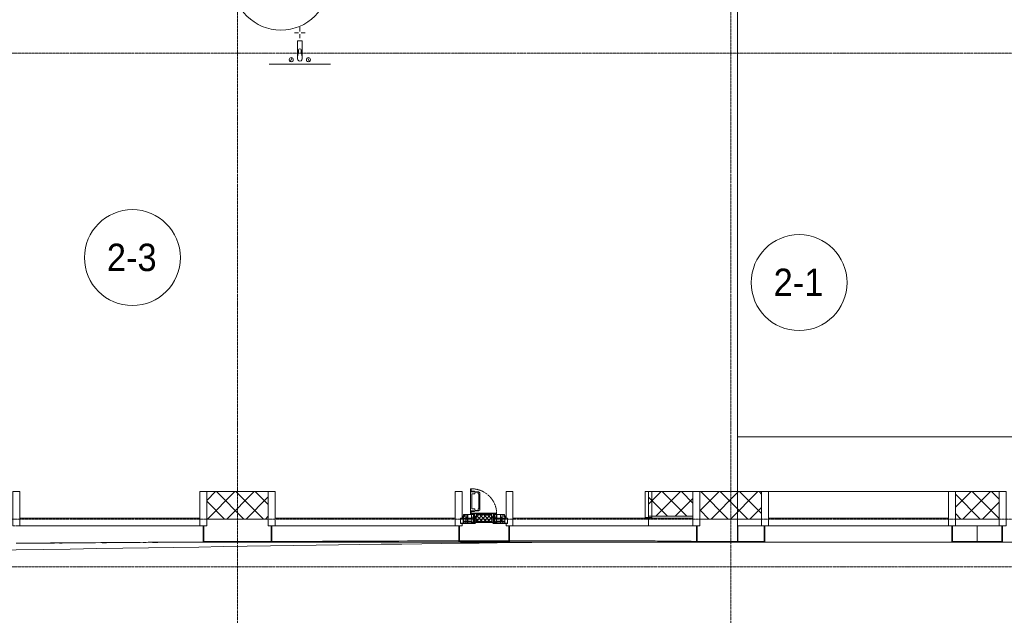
# Model space of a CAD drawing. Header units: millimetres. Extents: x 5617 to 112069, y 7718 to 237687.
# Tile 45 of 62: x 67156 to 74344, y 59197 to 63545. Entities that reach past the tile are written whole.
import ezdxf

# ---------------------------------------------------------------- set-up
doc = ezdxf.new("R2010")
doc.units = ezdxf.units.MM
for name, pattern in [('-D1-02х01', [3, 2, -1]), ('ADSK_Линия сетки', [25, 20, -2.5, 0, -2.5]), ('Линия сетки', [25, 20, -2.5, 0, -2.5])]:
    doc.linetypes.add(name, pattern=pattern)
for name, color, linetype, lineweight in [('Импосты витража', 7, 'Continuous', 18), ('Колонны', 7, 'Continuous', 18), ('Марки помещений', 7, 'Continuous', 20), ('Окна', 7, 'Continuous', 18), ('Оси', 7, 'Continuous', 9), ('Панели витража', 7, 'Continuous', 18), ('Перекрытия', 7, 'Continuous', 18), ('Сантехнические приборы', 7, 'Continuous', 18), ('Стены разрез', 7, 'Continuous', 40), ('Стены штриховка', 7, 'Continuous', 40), ('Форма', 7, 'Continuous', 18), ('Формообразующий элемент-перекрытие', 7, 'Continuous', 18), ('Элементы узлов', 7, 'Continuous', 18)]:
    doc.layers.add(name, color=color, linetype=linetype, lineweight=lineweight)
doc.styles.add('Arial_3', font='arial.ttf', dxfattribs={"width": 0.9, "height": 200})
pattern_1 = [(45, (0, 0), (-70.71068, 70.71068), []), (135, (0, 0), (-70.71068, -70.71068), [])]

# ---------------------------------------------------------------- blocks, each defined once
blk = doc.blocks.new('MR_Тумба-Умывальник с зеркалом - Тумба-умывальник_450-2498924-МКСС_K1_L26_85_950_1')
at = {"layer": 'Сантехнические приборы', "color": 253, "true_color": 0xaaaaaa}
for p, q in [((-225, -20), (225, -20)), ((-69.7, -39.8), (-55.6, -66.3)), ((-17, -60), (-17, -73.1)), ((17, -73.1), (17, -60)), ((69.7, -39.8), (55.6, -66.3)), ((-17, -73.1), (-17, -187.9)), ((17, -187.9), (17, -73.1)), ((-14, -190.9), (14, -190.9)), ((0, -210), (0, -240)), ((-10, -250), (-40, -250)), ((0, -290), (0, -260)), ((40, -250), (10, -250))]:
    blk.add_line(p, q, dxfattribs=at)
for centre, radius, start, end in [((-62.7, -53.1), 15, 360, 180), ((-62.7, -53.1), 15, 180, 360), ((0, -60), 17, 360, 180), ((62.7, -53.1), 15, 360, 180), ((62.7, -53.1), 15, 180, 360), ((-217.6, -129.9), 208.5, 1.5946, 15.81769), ((0, -124.1), 9.19, 180, 360), ((217.6, -129.9), 208.5, 164.18231, 178.4054), ((-14, -187.9), 3, 180, 270), ((14, -187.9), 3, 270, 0)]:
    blk.add_arc(centre, radius, start, end, dxfattribs=at)
blk = doc.blocks.new('135_SLK_K1_AR_rvt-1-МКСС_K1_L26_85_950_1')
at = {"layer": 'Перекрытия', "color": 253, "true_color": 0xaaaaaa}
blk.add_line((57600, 60500), (60750, 60500), dxfattribs=at)
at = {"layer": 'Сантехнические приборы', "color": 253, "lineweight": 18, "true_color": 0xaaaaaa, "rotation": 180}
blk.add_blockref('MR_Тумба-Умывальник с зеркалом - Тумба-умывальник_450-2498924-МКСС_K1_L26_85_950_1', (54405, 63200), dxfattribs=at)
blk = doc.blocks.new('System Panel - A_PAN_Glass-7518864-МКСС_K1_L26_85_950_1')
at = {"layer": 'Панели витража', "color": 253, "lineweight": 5, "true_color": 0xaaaaaa}
for p, q in [((657.5, 55), (-657.5, 55)), ((-657.5, 55), (-657.5, 0)), ((-657.5, 0), (657.5, 0)), ((657.5, 0), (657.5, 55))]:
    blk.add_line(p, q, dxfattribs=at)
blk = doc.blocks.new('Rectangular Mullion - R_StandardFrame_50Wx250H-7098077-МКСС_K1_L26_85_950_1')
at = {"layer": 'Импосты витража', "color": 253, "lineweight": 5, "true_color": 0xaaaaaa}
blk.add_line((59140, 60100), (57825, 60100), dxfattribs=at)
blk = doc.blocks.new('Rectangular Mullion - R_StandardFrame_50Wx250H-6824534-МКСС_K1_L26_85_950_1')
at = {"layer": 'Импосты витража', "color": 253, "lineweight": 5, "true_color": 0xaaaaaa}
blk.add_line((57600.002103, 59850), (57775, 59850), dxfattribs=at)
blk = doc.blocks.new('Rectangular Mullion - R_StandardFrame_50Wx250H-7457605-МКСС_K1_L26_85_950_1')
at = {"layer": 'Импосты витража', "color": 253, "lineweight": 5, "true_color": 0xaaaaaa}
for p, q in [((0, 250), (-50, 250)), ((-50, 250), (-50, 0)), ((0, 0), (0, 250)), ((-50, 0), (-30, 0)), ((-25, 0), (0, 0))]:
    blk.add_line(p, q, dxfattribs=at)
blk = doc.blocks.new('System Panel - A_PAN_Glass-7457606-МКСС_K1_L26_85_950_1')
at = {"layer": 'Панели витража', "color": 253, "lineweight": 5, "true_color": 0xaaaaaa}
for p, q in [((495, 0), (-495, 0)), ((-495, 0), (-495, -55)), ((495, -55), (495, 0)), ((-495, -55), (495, -55))]:
    blk.add_line(p, q, dxfattribs=at)
blk = doc.blocks.new('Rectangular Mullion - R_InvisibleFrame_50Wx250H-7449964-МКСС_K1_L26_85_950_1')
at = {"layer": 'Импосты витража', "color": 253, "lineweight": 5, "true_color": 0xaaaaaa}
for p, q in [((-25, 60), (-25, 250)), ((-25, 250), (25, 250)), ((25, 250), (25, 60)), ((25, 60), (-25, 60))]:
    blk.add_line(p, q, dxfattribs=at)
blk = doc.blocks.new('Rectangular Mullion - R_StandardFrame_50Wx250H-V46-МКСС_K1_L26_85_950_1')
at = {"layer": 'Импосты витража', "color": 253, "lineweight": 5, "true_color": 0xaaaaaa}
for p, q in [((-25, 0), (-25, 250)), ((-25, 250), (25, 250)), ((25, 250), (25, 0)), ((0, 0), (-25, 0)), ((25, 0), (5, 0))]:
    blk.add_line(p, q, dxfattribs=at)
blk = doc.blocks.new('A_PAN_Створка - 383мм П-7_2-V56-МКСС_K1_L26_85_950_1')
at = {"layer": 'Панели витража', "lineweight": 5}
h = blk.add_hatch(dxfattribs=at)
h.set_pattern_fill('FP_14', color=256, style=0, pattern_type=2)
h.set_pattern_definition([(225, (55750, 59850), (14.1421356, -14.1421356), []), (315, (55750, 59850), (14.1421356, 14.1421356), [])])
h.paths.add_polyline_path([(20.6, -31.8), (-54.5, -31.8), (-54.9, -34.1), (-57.2, -36.4), (-57.2, -60.8), (-54.6, -63.4), (-53.6, -82.7), (54.6, -81.8), (54.6, -63.4), (57.2, -60.8), (57.2, -36.4), (54.9, -34.1), (54.5, -31.8)])
at = {"layer": 'Окна', "lineweight": 5}
for p, q in [((-67.9, -17), (-171, -17)), ((-171, -17), (-171, -57)), ((-171, -57), (-156, -57)), ((-153, -60), (-153, -73.5)), ((-78, -84), (-78, -23.5)), ((-78, -23.5), (-67.9, -23.5)), ((-70, -62.5), (-73.9, -62.5)), ((-73.9, -62.5), (-73.9, -87.5)), ((-61.4, -23.5), (-70, -32.1)), ((-70, -32.1), (-70, -62.5)), ((-61.4, -23.5), (-67.9, -17)), ((-67.9, -17), (-67.9, -23.5)), ((-67.9, -23.5), (-64.6, -26.8)), ((-64.6, -26.8), (-61.4, -23.5)), ((61.4, -23.5), (-61.4, -23.5)), ((67.9, -17), (61.4, -23.5)), ((70, -32.1), (61.4, -23.5)), ((61.4, -23.5), (64.6, -26.8)), ((64.6, -26.8), (67.9, -23.5)), ((67.9, -23.5), (67.9, -17)), ((171, -17), (67.9, -17)), ((67.9, -23.5), (78, -23.5)), ((70, -62.5), (70, -32.1)), ((73.9, -62.5), (70, -62.5)), ((73.9, -87.5), (73.9, -62.5)), ((78, -23.5), (78, -84)), ((153, -73.5), (153, -60)), ((156, -57), (171, -57)), ((171, -57), (171, -17)), ((-153, -73.5), (-150, -73.5)), ((-150, -73.5), (-150, -84)), ((-150, -84), (-78, -84)), ((-73.9, -87.5), (-91.5, -87.5)), ((-91.5, -87.5), (-91.5, -92)), ((-91.5, -92), (91.5, -92)), ((39.7, -109), (31.1, -117.6)), ((31.1, -117.6), (31.1, -240.4)), ((41.4, -123.8), (39.1, -124.2)), ((39.1, -179), (39.1, -124.2)), ((70.1, -109), (39.7, -109)), ((41.4, -123.8), (43.5, -121.7)), ((45, -113.3), (42.3, -118.2)), ((42.3, -118.2), (43.5, -121.7)), ((45.9, -111.2), (45, -113.3)), ((63.3, -111.2), (45.9, -111.2)), ((64.1, -113), (63.3, -111.2)), ((64.1, -113), (66.7, -117)), ((66.7, -117), (68.6, -118.3)), ((68.6, -118.3), (68.6, -121.6)), ((68.6, -121.6), (71.1, -124.1)), ((70.1, -105.1), (70.1, -109)), ((95.1, -105.1), (70.1, -105.1)), ((71.1, -124.1), (89.5, -124.1)), ((91.5, -87.5), (73.9, -87.5)), ((74.1, -109.6), (74.1, -105.1)), ((89.1, -109.6), (74.1, -109.6)), ((78, -84), (150, -84)), ((89.1, -105.1), (89.1, -109.6)), ((89.5, -124.1), (90.6, -125.2)), ((90.6, -125.2), (90.6, -232.8)), ((91.5, -92), (91.5, -87.5)), ((93.1, -109.6), (93.1, -105.1)), ((97.9, -109.6), (93.1, -109.6)), ((95.1, -87.5), (95.1, -105.1)), ((99.6, -87.5), (95.1, -87.5)), ((97.9, -95.6), (95.1, -95.6)), ((97.9, -95.6), (97.9, -109.6)), ((99.6, -270.5), (99.6, -87.5)), ((150, -84), (150, -73.5)), ((150, -73.5), (153, -73.5)), ((39.1, -179), (39.1, -233.8)), ((39.7, -249), (31.1, -240.4)), ((41.4, -234.2), (39.1, -233.8)), ((70.1, -249), (39.7, -249)), ((41.4, -234.2), (43.5, -236.3)), ((42.3, -239.8), (43.5, -236.3)), ((45, -244.7), (42.3, -239.8)), ((45.9, -246.8), (45, -244.7)), ((63.3, -246.8), (45.9, -246.8)), ((64.1, -245), (63.3, -246.8)), ((64.1, -245), (66.7, -241)), ((66.7, -241), (68.6, -239.7)), ((68.6, -236.4), (71.1, -233.9)), ((68.6, -239.7), (68.6, -236.4)), ((70.1, -252.9), (70.1, -249)), ((95.1, -252.9), (70.1, -252.9)), ((71.1, -233.9), (89.5, -233.9)), ((74.1, -248.4), (74.1, -252.9)), ((89.1, -248.4), (74.1, -248.4)), ((89.1, -252.9), (89.1, -248.4)), ((89.5, -233.9), (90.6, -232.8)), ((93.1, -248.4), (93.1, -252.9)), ((97.9, -248.4), (93.1, -248.4)), ((95.1, -270.5), (95.1, -252.9)), ((97.9, -262.4), (95.1, -262.4)), ((99.6, -270.5), (95.1, -270.5)), ((97.9, -262.4), (97.9, -248.4))]:
    blk.add_line(p, q, dxfattribs=at)
at = {"layer": 'Окна', "color": 253, "lineweight": 5, "true_color": 0xaaaaaa}
for p, q in [((-171, -18.5), (-153.5, -18.5)), ((-171, -55.5), (-152, -55.5)), ((-153.5, -18.5), (-152, -20)), ((-152, -20), (-152, -73.5)), ((-150.5, -17), (-150.5, -29.4)), ((-132.4, -18.6), (-150.5, -18.6)), ((-150.5, -29.4), (-132.4, -29.4)), ((-150.5, -33.6), (-150.5, -68)), ((-136.3, -33.6), (-150.5, -33.6)), ((-136.4, -52.4), (-150.5, -52.4)), ((-150.5, -56.6), (-132.4, -56.6)), ((-150.5, -68), (-143.5, -68)), ((-150.5, -69.5), (-150.5, -73.5)), ((-145, -69.5), (-150.5, -69.5)), ((-145, -69.5), (-145, -79.5)), ((-143.5, -68), (-143.5, -81)), ((-137.2, -31), (-135.8, -35)), ((-132.5, -31), (-137.2, -31)), ((-137.2, -54.8), (-135.8, -50.8)), ((-132.5, -54.8), (-137.2, -54.8)), ((-132.1, -36.8), (-135.8, -35)), ((-132.1, -49), (-135.8, -50.8)), ((-132.5, -31.9), (-133.4, -33.7)), ((-133.4, -33.7), (-130.1, -35.3)), ((-133.4, -52), (-130.1, -50.4)), ((-132.5, -53.8), (-133.4, -52)), ((-132.5, -31.9), (-132.5, -31)), ((-132.5, -53.8), (-132.5, -54.8)), ((-132.4, -29.4), (-132.4, -18.6)), ((-132.4, -56.6), (-132.4, -82.5)), ((-132.1, -49), (-132.1, -36.8)), ((-131, -18.2), (-131, -29.5)), ((-120.8, -18.2), (-131, -18.2)), ((-131, -29.5), (-120.8, -29.5)), ((-131, -30.9), (-131, -33)), ((-120.8, -30.9), (-131, -30.9)), ((-129.4, -34.6), (-131, -33)), ((-129.4, -51.1), (-131, -52.7)), ((-131, -55.1), (-131, -52.7)), ((-120.8, -55.1), (-131, -55.1)), ((-131, -56.5), (-131, -62.6)), ((-131, -56.5), (-120.8, -56.5)), ((-120.8, -62.6), (-131, -62.6)), ((-131, -64.6), (-120.8, -64.6)), ((-131, -82.5), (-131, -64.6)), ((-130.1, -35.3), (-129.4, -34.6)), ((-130.1, -35.3), (-130.1, -50.4)), ((-130.1, -50.4), (-129.4, -51.1)), ((-122.4, -34.6), (-120.8, -33)), ((-121.7, -35.3), (-122.4, -34.6)), ((-121.7, -50.4), (-122.4, -51.1)), ((-122.4, -51.1), (-120.8, -52.7)), ((-118.4, -33.7), (-121.7, -35.3)), ((-121.7, -35.3), (-121.7, -50.4)), ((-118.4, -52), (-121.7, -50.4)), ((-120.8, -18.2), (-120.8, -29.5)), ((-120.8, -30.9), (-120.8, -33)), ((-120.8, -55.1), (-120.8, -52.7)), ((-120.8, -56.5), (-120.8, -62.6)), ((-120.8, -82.5), (-120.8, -64.6)), ((-119.7, -36.8), (-115.9, -35)), ((-119.7, -49), (-119.7, -36.8)), ((-119.7, -49), (-115.9, -50.8)), ((-119.3, -18.6), (-92.5, -18.6)), ((-119.3, -29.4), (-119.3, -18.6)), ((-92.5, -29.4), (-119.3, -29.4)), ((-119.3, -31), (-114.6, -31)), ((-119.3, -31.9), (-119.3, -31)), ((-119.3, -31.9), (-118.4, -33.7)), ((-119.3, -53.8), (-118.4, -52)), ((-119.3, -53.8), (-119.3, -54.8)), ((-119.3, -54.8), (-114.6, -54.8)), ((-119.3, -56.6), (-119.3, -82.5)), ((-92.5, -56.6), (-119.3, -56.6)), ((-114.6, -31), (-115.9, -35)), ((-114.6, -54.8), (-115.9, -50.8)), ((-94.1, -33.5), (-115.4, -33.5)), ((-94.1, -52.5), (-115.3, -52.5)), ((-89.9, -35.1), (-94.1, -33.5)), ((-89.9, -50.9), (-94.1, -52.5)), ((-92.5, -18.6), (-92.5, -29.4)), ((-92.5, -56.6), (-92.5, -82.5)), ((-90.8, -18.5), (-90.8, -29.4)), ((-87.3, -18.5), (-90.8, -18.5)), ((-90.8, -29.4), (-85.9, -29.4)), ((-90.8, -56.6), (-85.9, -56.6)), ((-90.8, -62.7), (-90.8, -56.6)), ((-80.4, -62.7), (-90.8, -62.7)), ((-90.8, -64.6), (-90.8, -82.5)), ((-80.1, -64.6), (-90.8, -64.6)), ((-89.9, -32.5), (-89.9, -35.1)), ((-85.9, -32.5), (-89.9, -32.5)), ((-89.9, -35.1), (-89.9, -50.9)), ((-89.9, -52.2), (-89.9, -50.9)), ((-89.9, -52.2), (-88.6, -53.5)), ((-85.9, -53.5), (-88.6, -53.5)), ((-87.3, -20.4), (-87.3, -18.5)), ((-87.3, -20.4), (-87.3, -21.9)), ((-84.8, -20.4), (-87.3, -20.4)), ((-87.3, -21.9), (-85.9, -21.9)), ((-85.9, -18.2), (-85.9, -20.4)), ((-75.9, -18.2), (-85.9, -18.2)), ((-85.9, -21.9), (-85.9, -29.4)), ((-85.9, -29.4), (-85.9, -32.5)), ((-85.9, -53.5), (-78, -45.6)), ((-85.9, -56.6), (-85.9, -53.5)), ((-83.4, -20.4), (-84.8, -20.4)), ((-70, -33.8), (-83.4, -20.4)), ((-80.4, -61.1), (-80.4, -62.7)), ((-78, -61.1), (-80.4, -61.1)), ((-80.1, -66.1), (-80.1, -64.6)), ((-78, -66.1), (-80.1, -66.1)), ((-78, -36.8), (-70, -36.8)), ((-78, -45.6), (-78, -36.8)), ((-78, -66.1), (-78, -61.1)), ((-75.9, -21.5), (-75.9, -18.2)), ((-75.9, -21.5), (-75.9, -23.5)), ((-74.9, -21.5), (-75.9, -21.5)), ((-75.9, -23.5), (-73, -23.5)), ((-74.9, -17.9), (-74.9, -21.5)), ((-68.9, -17.9), (-74.9, -17.9)), ((-67.2, -29.3), (-73, -23.5)), ((-70, -36.8), (-70, -33.8)), ((-68.9, -21.5), (-68.9, -17.9)), ((-67.9, -21.5), (-68.9, -21.5)), ((-67.9, -21.5), (-67.9, -23.5)), ((-67.9, -23.5), (-64.6, -26.8)), ((-64.6, -26.8), (-67.2, -29.3)), ((67.9, -23.5), (64.6, -26.8)), ((64.6, -26.8), (67.2, -29.3)), ((67.2, -29.3), (73, -23.5)), ((67.9, -21.5), (67.9, -23.5)), ((67.9, -21.5), (68.9, -21.5)), ((68.9, -17.9), (74.9, -17.9)), ((68.9, -21.5), (68.9, -17.9)), ((70, -33.8), (83.4, -20.4)), ((70, -36.8), (70, -33.8)), ((78, -36.8), (70, -36.8)), ((75.9, -23.5), (73, -23.5)), ((74.9, -17.9), (74.9, -21.5)), ((74.9, -21.5), (75.9, -21.5)), ((75.9, -18.2), (85.9, -18.2)), ((75.9, -21.5), (75.9, -18.2)), ((75.9, -21.5), (75.9, -23.5)), ((78, -45.6), (78, -36.8)), ((85.9, -53.5), (78, -45.6)), ((78, -61.1), (80.4, -61.1)), ((78, -66.1), (78, -61.1)), ((78, -66.1), (80.1, -66.1)), ((80.1, -64.6), (90.8, -64.6)), ((80.1, -66.1), (80.1, -64.6)), ((80.4, -61.1), (80.4, -62.7)), ((80.4, -62.7), (90.8, -62.7)), ((83.4, -20.4), (84.8, -20.4)), ((84.8, -20.4), (87.3, -20.4)), ((85.9, -18.2), (85.9, -20.4)), ((85.9, -21.9), (85.9, -29.4)), ((87.3, -21.9), (85.9, -21.9)), ((85.9, -29.4), (85.9, -32.5)), ((90.8, -29.4), (85.9, -29.4)), ((85.9, -32.5), (89.9, -32.5)), ((85.9, -53.5), (88.6, -53.5)), ((85.9, -56.6), (85.9, -53.5)), ((90.8, -56.6), (85.9, -56.6)), ((87.3, -18.5), (90.8, -18.5)), ((87.3, -20.4), (87.3, -18.5)), ((87.3, -20.4), (87.3, -21.9)), ((89.9, -52.2), (88.6, -53.5)), ((89.9, -32.5), (89.9, -35.1)), ((89.9, -35.1), (94.1, -33.5)), ((89.9, -35.1), (89.9, -50.9)), ((89.9, -50.9), (94.1, -52.5)), ((89.9, -52.2), (89.9, -50.9)), ((90.8, -18.5), (90.8, -29.4)), ((90.8, -62.7), (90.8, -56.6)), ((90.8, -64.6), (90.8, -82.5)), ((92.5, -18.6), (92.5, -29.4)), ((119.3, -18.6), (92.5, -18.6)), ((92.5, -29.4), (119.3, -29.4)), ((92.5, -56.6), (119.3, -56.6)), ((92.5, -56.6), (92.5, -82.5)), ((94.1, -33.5), (115.4, -33.5)), ((94.1, -52.5), (115.3, -52.5)), ((114.6, -31), (115.9, -35)), ((119.3, -31), (114.6, -31)), ((114.6, -54.8), (115.9, -50.8)), ((119.3, -54.8), (114.6, -54.8)), ((119.7, -36.8), (115.9, -35)), ((119.7, -49), (115.9, -50.8)), ((119.3, -31.9), (118.4, -33.7)), ((118.4, -33.7), (121.7, -35.3)), ((118.4, -52), (121.7, -50.4)), ((119.3, -53.8), (118.4, -52)), ((119.3, -29.4), (119.3, -18.6)), ((119.3, -31.9), (119.3, -31)), ((119.3, -53.8), (119.3, -54.8)), ((119.3, -56.6), (119.3, -82.5)), ((119.7, -49), (119.7, -36.8)), ((120.8, -18.2), (120.8, -29.5)), ((120.8, -18.2), (131, -18.2)), ((131, -29.5), (120.8, -29.5)), ((120.8, -30.9), (120.8, -33)), ((120.8, -30.9), (131, -30.9)), ((122.4, -34.6), (120.8, -33)), ((122.4, -51.1), (120.8, -52.7)), ((120.8, -55.1), (120.8, -52.7)), ((120.8, -55.1), (131, -55.1)), ((120.8, -56.5), (120.8, -62.6)), ((131, -56.5), (120.8, -56.5)), ((120.8, -62.6), (131, -62.6)), ((120.8, -82.5), (120.8, -64.6)), ((131, -64.6), (120.8, -64.6)), ((121.7, -35.3), (122.4, -34.6)), ((121.7, -35.3), (121.7, -50.4)), ((121.7, -50.4), (122.4, -51.1)), ((129.4, -34.6), (131, -33)), ((130.1, -35.3), (129.4, -34.6)), ((130.1, -50.4), (129.4, -51.1)), ((129.4, -51.1), (131, -52.7)), ((133.4, -33.7), (130.1, -35.3)), ((130.1, -35.3), (130.1, -50.4)), ((133.4, -52), (130.1, -50.4)), ((131, -18.2), (131, -29.5)), ((131, -30.9), (131, -33)), ((131, -55.1), (131, -52.7)), ((131, -56.5), (131, -62.6)), ((131, -82.5), (131, -64.6)), ((132.1, -36.8), (135.8, -35)), ((132.1, -49), (132.1, -36.8)), ((132.1, -49), (135.8, -50.8)), ((132.4, -18.6), (150.5, -18.6)), ((132.4, -29.4), (132.4, -18.6)), ((150.5, -29.4), (132.4, -29.4)), ((150.5, -56.6), (132.4, -56.6)), ((132.4, -56.6), (132.4, -82.5)), ((132.5, -31), (137.2, -31)), ((132.5, -31.9), (132.5, -31)), ((132.5, -31.9), (133.4, -33.7)), ((132.5, -53.8), (133.4, -52)), ((132.5, -53.8), (132.5, -54.8)), ((132.5, -54.8), (137.2, -54.8)), ((137.2, -31), (135.8, -35)), ((137.2, -54.8), (135.8, -50.8)), ((136.3, -33.6), (150.5, -33.6)), ((136.4, -52.4), (150.5, -52.4)), ((143.5, -68), (143.5, -81)), ((150.5, -68), (143.5, -68)), ((145, -69.5), (150.5, -69.5)), ((145, -69.5), (145, -79.5)), ((150.5, -17), (150.5, -29.4)), ((150.5, -33.6), (150.5, -68)), ((150.5, -69.5), (150.5, -73.5)), ((153.5, -18.5), (152, -20)), ((152, -20), (152, -73.5)), ((171, -55.5), (152, -55.5)), ((171, -18.5), (153.5, -18.5)), ((-148.5, -81), (-148.5, -82.5)), ((-143.5, -81), (-148.5, -81)), ((-148.5, -82.5), (-132.4, -82.5)), ((-131, -82.5), (-120.8, -82.5)), ((-119.3, -82.5), (-92.5, -82.5)), ((-90.8, -82.5), (-79.5, -82.5)), ((-78, -84), (-85, -84)), ((-85, -84), (-85, -87.5)), ((-85, -87.5), (-78, -87.5)), ((-79.5, -80.6), (-78, -80.6)), ((-79.5, -82.5), (-79.5, -80.6)), ((-78, -87.5), (-78, -84)), ((79.5, -80.6), (78, -80.6)), ((78, -87.5), (78, -84)), ((78, -84), (85, -84)), ((85, -87.5), (78, -87.5)), ((79.5, -82.5), (79.5, -80.6)), ((90.8, -82.5), (79.5, -82.5)), ((85, -84), (85, -87.5)), ((119.3, -82.5), (92.5, -82.5)), ((131, -82.5), (120.8, -82.5)), ((148.5, -82.5), (132.4, -82.5)), ((143.5, -81), (148.5, -81)), ((148.5, -81), (148.5, -82.5))]:
    blk.add_line(p, q, dxfattribs=at)
at = {"layer": 'Окна', "lineweight": 5}
for centre, start, end in [((-156, -60), 0, 90), ((156, -60), 90, 180)]:
    blk.add_arc(centre, 3, start, end, dxfattribs=at)
at = {"layer": 'Окна', "linetype": '-D1-02х01', "lineweight": 5}
blk.add_arc((91.4, -87.5), 183, 181.40905, 271.14454, dxfattribs=at)
at = {"layer": 'Элементы узлов', "color": 253, "lineweight": 5, "true_color": 0xaaaaaa}
for p, q in [((-73.9, -62.5), (-70, -62.5)), ((-73.9, -87.5), (-73.9, -62.5)), ((-69.4, -66.5), (-73.9, -66.5)), ((-70, -32.1), (-61.4, -23.5)), ((-70, -62.5), (-70, -32.1)), ((-69.4, -81.5), (-69.4, -66.5)), ((-61.7, -62.5), (-67.9, -62.5)), ((-67.9, -62.5), (-67.9, -89.3)), ((-67.8, -38.3), (-65.7, -37.4)), ((-67.8, -55.7), (-67.8, -38.3)), ((-66, -56.5), (-67.8, -55.7)), ((-66, -56.5), (-62, -59.1)), ((-65.7, -37.4), (-60.8, -34.7)), ((-62, -59.1), (-60.7, -61)), ((-61.7, -64.9), (-61.7, -62.5)), ((-60.1, -67.7), (-61.7, -64.9)), ((61.4, -23.5), (-61.4, -23.5)), ((-60.8, -34.7), (-57.3, -35.9)), ((-60.7, -61), (-57.4, -61)), ((-56.4, -67.7), (-60.1, -67.7)), ((-57.4, -61), (-54.9, -63.5)), ((-55.2, -33.8), (-57.3, -35.9)), ((-54.9, -34.1), (-57.2, -36.4)), ((-57.2, -36.4), (-57.2, -60.8)), ((-57.2, -60.8), (-54.6, -63.4)), ((-56.4, -89.4), (-56.4, -67.7)), ((-55.2, -33.8), (-54.8, -31.5)), ((-54.9, -25.8), (-53.9, -24.8)), ((-54.9, -29.5), (-54.9, -25.8)), ((-53.9, -30.5), (-54.9, -29.5)), ((-54.5, -31.8), (-54.9, -34.1)), ((-54.9, -63.5), (-54.9, -81.9)), ((0, -31.5), (-54.8, -31.5)), ((-54.6, -63.4), (-54.6, -81.8)), ((54.5, -31.8), (-54.5, -31.8)), ((-53.9, -24.8), (53.9, -24.8)), ((53.9, -30.5), (-53.9, -30.5)), ((0, -31.5), (54.8, -31.5)), ((54.9, -25.8), (53.9, -24.8)), ((53.9, -30.5), (54.9, -29.5)), ((54.9, -34.1), (54.5, -31.8)), ((54.6, -63.4), (57.2, -60.8)), ((54.6, -81.8), (54.6, -63.4)), ((55.2, -33.8), (54.8, -31.5)), ((54.9, -29.5), (54.9, -25.8)), ((57.2, -36.4), (54.9, -34.1)), ((57.4, -61), (54.9, -63.5)), ((54.9, -63.5), (54.9, -81.9)), ((55.2, -33.8), (57.3, -35.9)), ((56.4, -67.7), (60.1, -67.7)), ((56.4, -89.4), (56.4, -67.7)), ((57.2, -60.8), (57.2, -36.4)), ((60.8, -34.7), (57.3, -35.9)), ((60.7, -61), (57.4, -61)), ((60.1, -67.7), (61.7, -64.9)), ((62, -59.1), (60.7, -61)), ((65.7, -37.4), (60.8, -34.7)), ((70, -32.1), (61.4, -23.5)), ((61.7, -62.5), (67.9, -62.5)), ((61.7, -64.9), (61.7, -62.5)), ((66, -56.5), (62, -59.1)), ((67.8, -38.3), (65.7, -37.4)), ((66, -56.5), (67.8, -55.7)), ((67.8, -55.7), (67.8, -38.3)), ((67.9, -62.5), (67.9, -89.3)), ((69.4, -66.5), (73.9, -66.5)), ((69.4, -81.5), (69.4, -66.5)), ((70, -62.5), (70, -32.1)), ((73.9, -62.5), (70, -62.5)), ((73.9, -87.5), (73.9, -62.5)), ((-91.5, -87.5), (-73.9, -87.5)), ((-91.5, -92), (-91.5, -87.5)), ((-91.5, -92), (91.5, -92)), ((-83.4, -90.3), (-83.4, -87.5)), ((-83.4, -90.3), (-69.4, -90.3)), ((-73.9, -81.5), (-69.4, -81.5)), ((-69.4, -85.5), (-73.9, -85.5)), ((-69.4, -90.3), (-69.4, -85.5)), ((-67.9, -89.3), (-66.9, -90.3)), ((-66.9, -90.3), (-57.4, -90.3)), ((-57.4, -90.3), (-56.4, -89.4)), ((-54.9, -81.9), (-53.8, -83)), ((-54.9, -85.6), (-53.9, -84.6)), ((-54.9, -89.3), (-54.9, -85.6)), ((-53.9, -90.3), (-54.9, -89.3)), ((-54.6, -81.8), (-53.6, -82.7)), ((-53.9, -84.6), (53.9, -84.6)), ((53.9, -90.3), (-53.9, -90.3)), ((53.8, -83), (-53.8, -83)), ((-53.6, -82.7), (53.6, -82.7)), ((53.6, -82.7), (54.6, -81.8)), ((54.9, -81.9), (53.8, -83)), ((54.9, -85.6), (53.9, -84.6)), ((53.9, -90.3), (54.9, -89.3)), ((54.9, -89.3), (54.9, -85.6)), ((57.4, -90.3), (56.4, -89.4)), ((66.9, -90.3), (57.4, -90.3)), ((67.9, -89.3), (66.9, -90.3)), ((73.9, -81.5), (69.4, -81.5)), ((69.4, -85.5), (73.9, -85.5)), ((69.4, -90.3), (69.4, -85.5)), ((83.4, -90.3), (69.4, -90.3)), ((91.5, -87.5), (73.9, -87.5)), ((83.4, -90.3), (83.4, -87.5)), ((91.5, -92), (91.5, -87.5))]:
    blk.add_line(p, q, dxfattribs=at)
blk = doc.blocks.new('System Panel - A_PAN_Glass-7449970-МКСС_K1_L26_85_950_1')
at = {"layer": 'Панели витража', "color": 253, "lineweight": 5, "true_color": 0xaaaaaa}
for p, q in [((657.5, 0), (-657.5, 0)), ((-657.5, 0), (-657.5, -55)), ((657.5, -55), (657.5, 0)), ((-657.5, -55), (657.5, -55))]:
    blk.add_line(p, q, dxfattribs=at)
blk = doc.blocks.new('Rectangular Mullion - R_StandardFrame_50Wx250H-V47-МКСС_K1_L26_85_950_1')
at = {"layer": 'Импосты витража', "color": 253, "lineweight": 5, "true_color": 0xaaaaaa}
for p, q in [((-25, 0), (-25, 250)), ((-25, 250), (25, 250)), ((25, 250), (25, 57)), ((0, 0), (-25, 0)), ((25, 0), (5, 0)), ((25, 17), (25, 0))]:
    blk.add_line(p, q, dxfattribs=at)
blk = doc.blocks.new('Rectangular Mullion - R_StandardFrame_50Wx250H-V49-МКСС_K1_L26_85_950_1')
at = {"layer": 'Импосты витража', "color": 253, "lineweight": 5, "true_color": 0xaaaaaa}
for p, q in [((-25, 57), (-25, 250)), ((-25, 250), (25, 250)), ((25, 250), (25, 0)), ((-25, 0), (-25, 17)), ((-5, 0), (-25, 0)), ((25, 0), (0, 0))]:
    blk.add_line(p, q, dxfattribs=at)
blk = doc.blocks.new('System Panel - A_PAN_Glass закаленное-7457607-МКСС_K1_L26_85_950_1')
at = {"layer": 'Панели витража', "color": 253, "lineweight": 5, "true_color": 0xaaaaaa}
for p, q in [((657.5, 0), (-657.5, 0)), ((-657.5, 0), (-657.5, -55)), ((657.5, -55), (657.5, 0)), ((-657.5, -55), (657.5, -55))]:
    blk.add_line(p, q, dxfattribs=at)
blk = doc.blocks.new('Rectangular Mullion - R_StandardFrame_50Wx250H-7449966-МКСС_K1_L26_85_950_1')
at = {"layer": 'Импосты витража', "color": 253, "lineweight": 5, "true_color": 0xaaaaaa}
for p, q in [((-25, 0), (-25, 250)), ((-25, 250), (25, 250)), ((25, 250), (25, 0)), ((-5, 0), (-25, 0)), ((25, 0), (0, 0))]:
    blk.add_line(p, q, dxfattribs=at)
blk = doc.blocks.new('Rectangular Mullion - R_StandardFrame_50Wx250H-7518863-МКСС_K1_L26_85_950_1')
at = {"layer": 'Импосты витража', "color": 253, "lineweight": 5, "true_color": 0xaaaaaa}
for p, q in [((-25, -250), (-25, 0)), ((-25, 0), (-5, 0)), ((0, 0), (25, 0)), ((25, 0), (25, -250)), ((25, -250), (-25, -250))]:
    blk.add_line(p, q, dxfattribs=at)
blk = doc.blocks.new('Rectangular Mullion - R_StandardFrame_50Wx250H-5478896-МКСС_K1_L26_85_950_1')
at = {"layer": 'Импосты витража', "color": 253, "lineweight": 5, "true_color": 0xaaaaaa}
blk.add_line((59510, 59850), (59190, 59850), dxfattribs=at)
blk = doc.blocks.new('Rectangular Mullion - R_StandardFrame_50Wx250H-V78-МКСС_K1_L26_85_950_1')
at = {"layer": 'Импосты витража', "color": 253, "lineweight": 5, "true_color": 0xaaaaaa}
for p, q in [((-25, -250), (-25, 0)), ((-25, 0), (0, 0)), ((5, 0), (25, 0)), ((25, 0), (25, -250)), ((25, -250), (-25, -250))]:
    blk.add_line(p, q, dxfattribs=at)
blk = doc.blocks.new('A_SLK_PAN_Type1 - Прямой тип панели-6054267-МКСС_K1_L26_85_950_1')
at = {"layer": 'Колонны', "lineweight": 5}
for p, q in [((-245, 0), (-250, 0)), ((-250, 0), (-250, -120)), ((-245, -115), (-245, 0)), ((245, 0), (245, -115)), ((250, 0), (245, 0)), ((250, -120), (250, 0)), ((-250, -120), (250, -120)), ((245, -115), (-245, -115))]:
    blk.add_line(p, q, dxfattribs=at)
blk = doc.blocks.new('A_SLK_PAN_Type1 - Прямой тип панели Ф-1_1-7447292-МКСС_K1_L26_85_950_1')
at = {"layer": 'Колонны', "lineweight": 5}
for p, q in [((-180, 0), (-185, 0)), ((-185, 0), (-185, -120)), ((-180, -115), (-180, 0)), ((180, 0), (180, -115)), ((185, 0), (180, 0)), ((185, -120), (185, 0)), ((-185, -120), (185, -120)), ((180, -115), (-180, -115))]:
    blk.add_line(p, q, dxfattribs=at)
blk = doc.blocks.new('A_SLK_PAN_Type1 - Прямой тип панели-6054268-МКСС_K1_L26_85_950_1')
at = {"layer": 'Колонны', "lineweight": 5}
for p, q in [((-180, 0), (-185, 0)), ((-185, 0), (-185, -120)), ((-180, -115), (-180, 0)), ((180, 0), (180, -115)), ((185, 0), (180, 0)), ((185, -120), (185, 0)), ((-185, -120), (185, -120)), ((180, -115), (-180, -115))]:
    blk.add_line(p, q, dxfattribs=at)
blk = doc.blocks.new('A_OGR_PAN_Отлив - A_OGR_PAN_Отлив-5583886-МКСС_K1_L26_85_950_1')
at = {"layer": 'Колонны', "color": 253, "lineweight": 5, "true_color": 0xaaaaaa}
for p, q in [((-875, 0), (-875, 115)), ((675, 120), (-690, 120))]:
    blk.add_line(p, q, dxfattribs=at)
blk = doc.blocks.new('A_OGR_PAN_Отлив - A_OGR_PAN_Отлив-5583894-МКСС_K1_L26_85_950_1')
at = {"layer": 'Колонны', "color": 253, "lineweight": 5, "true_color": 0xaaaaaa}
for p, q in [((-900, 0), (-900, 115)), ((715, 120), (-650, 120)), ((900, 0), (900, 115))]:
    blk.add_line(p, q, dxfattribs=at)
blk = doc.blocks.new('A_OGR_PAN_Отлив - A_OGR_PAN_Отлив-5594974-МКСС_K1_L26_85_950_1')
at = {"layer": 'Колонны', "color": 253, "lineweight": 5, "true_color": 0xaaaaaa}
for p, q in [((-834, 0), (-834, 115)), ((834, 120), (-531, 120))]:
    blk.add_line(p, q, dxfattribs=at)
blk = doc.blocks.new('A_OGR_PAN_Отлив - A_OGR_PAN_Отлив-5583336-МКСС_K1_L26_85_950_1')
at = {"layer": 'Колонны', "color": 253, "lineweight": 5, "true_color": 0xaaaaaa}
blk.add_line((-407.6, 120), (-682.5, 120), dxfattribs=at)
blk = doc.blocks.new('A_OGR_PAN_Отлив - A_OGR_PAN_Отлив-V84-МКСС_K1_L26_85_950_1')
at = {"layer": 'Колонны', "color": 253, "lineweight": 5, "true_color": 0xaaaaaa}
blk.add_line((682.5, 120), (-682.5, 120), dxfattribs=at)
blk = doc.blocks.new('135_SLK_K1_AR_FCD_rvt-1-МКСС_K1_L26_85_950_1')
at = {"layer": 'Стены разрез', "lineweight": 5, "true_color": 0xaaaaaa}
h = blk.add_hatch(dxfattribs=at)
h.set_pattern_fill('FP_5', color=253, style=0, pattern_type=2)
h.set_pattern_definition(pattern_1)
h.paths.add_polyline_path([(53725, 59900), (54175, 59900), (54175, 60100), (53725, 60100)])
h = blk.add_hatch(dxfattribs=at)
h.set_pattern_fill('FP_5', color=253, style=0, pattern_type=2)
h.set_pattern_definition(pattern_1)
h.paths.add_polyline_path([(56950, 59920), (57275, 59920), (57275, 60100), (56950, 60100)])
h = blk.add_hatch(dxfattribs=at)
h.set_pattern_fill('FP_5', color=253, style=0, pattern_type=2)
h.set_pattern_definition(pattern_1)
h.paths.add_polyline_path([(57325, 59900), (57775, 59900), (57775, 60100), (57325, 60100)])
h = blk.add_hatch(dxfattribs=at)
h.set_pattern_fill('FP_5', color=253, style=0, pattern_type=2)
h.set_pattern_definition(pattern_1)
h.paths.add_polyline_path([(59510, 59900), (59510, 60100), (59190, 60100), (59190, 59900)])
at = {"layer": 'Стены разрез', "color": 253, "lineweight": 9, "true_color": 0xaaaaaa}
for p, q in [((54175, 60100), (53725, 60100)), ((53725, 60100), (53725, 59900)), ((54175, 59900), (54175, 60100)), ((57275, 60100), (56950, 60100)), ((56950, 60100), (56950, 59850)), ((57275, 59850), (57275, 60100)), ((57775, 60100), (57325, 60100)), ((57325, 60100), (57325, 59900)), ((57775, 59900), (57775, 60100)), ((59510, 60100), (59190, 60100)), ((59190, 60100), (59190, 59900)), ((59510, 59900), (59510, 60100)), ((53725, 59900), (54175, 59900)), ((57325, 59900), (57775, 59900)), ((59190, 59900), (59510, 59900)), ((56950, 59850), (57275, 59850))]:
    blk.add_line(p, q, dxfattribs=at)
at = {"layer": 'Стены штриховка', "color": 253, "lineweight": 9, "true_color": 0xaaaaaa}
for p, q in [((56950, 59920), (57275, 59920)), ((56950, 59905), (57275, 59905))]:
    blk.add_line(p, q, dxfattribs=at)
at = {"layer": 'Форма', "color": 253, "lineweight": 9, "true_color": 0xaaaaaa}
blk.add_line((57600, 59735), (57600, 63730.6), dxfattribs=at)
at = {"layer": 'Форма', "color": 253, "lineweight": 5, "true_color": 0xaaaaaa}
blk.add_open_spline([(22960.9, 59315.6), (23921.4, 59304.8), (32653.8, 59261.7), (51193, 59682.2), (56217.7, 59730)], degree=3, knots=[40.184628, 40.184628, 40.184628, 40.184628, 45.960513, 86.414517, 86.414517, 86.414517, 86.414517], dxfattribs=at)
at = {"layer": 'Форма', "color": 253, "lineweight": 9, "true_color": 0xaaaaaa}
for points, knots in [([(52335, 59723), (52483.6, 59724.1), (52938.6, 59727.4), (53393.6, 59730.4), (53700, 59732.2)], [-0.11424744, -0.11424744, -0.11424744, -0.11424744, -0.10457516, -0.08462814, -0.08462814, -0.08462814, -0.08462814]), ([(54200, 59735.1), (54530.1, 59736.9), (54985.1, 59739), (55440.1, 59740.4), (55565, 59740.8)], [-0.07377879, -0.07377879, -0.07377879, -0.07377879, -0.05228758, -0.04416056, -0.04416056, -0.04416056, -0.04416056]), ([(55570, 59740.8), (55644.3, 59741), (55764.3, 59741.2), (55884.3, 59741.4), (55930, 59741.5)], [-0.044052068, -0.044052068, -0.044052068, -0.044052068, -0.039215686, -0.036240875, -0.036240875, -0.036240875, -0.036240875]), ([(55935.5, 59741.5), (56088.8, 59741.7), (56342.5, 59741.7), (56696.6, 59741), (56922.6, 59740), (57073.2, 59738.9), (57136, 59738.3), (57179.9, 59737.9), (57205, 59737.6), (57223.9, 59737.4), (57242.7, 59737.2), (57261.5, 59737), (57280.3, 59736.7), (57292.9, 59736.6), (57299.2, 59736.5)], [-0.03612197, -0.03612197, -0.03612197, -0.03612197, -0.02614379, -0.01960784, -0.0130719, -0.01143791, -0.00980392, -0.00898693, -0.00857843, -0.00816993, -0.00776144, -0.00735294, -0.00694444, -0.00653595, -0.00653595, -0.00653595, -0.00653595]), ([(57304.9, 59736.4), (57309.3, 59736.3), (57320, 59736.2), (57336.9, 59735.9), (57355.7, 59735.7), (57374.6, 59735.3), (57387.3, 59735.1), (57393.6, 59735), (57393.7, 59735)], [-0.006412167, -0.006412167, -0.006412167, -0.006412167, -0.006127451, -0.005718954, -0.005310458, -0.004901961, -0.004493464, -0.004487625, -0.004487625, -0.004487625, -0.004487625])]:
    blk.add_open_spline(points, degree=3, knots=knots, dxfattribs=at)
blk.add_open_spline([(54178.4, 59735), (54183.9, 59735), (54189.5, 59735.1), (54195, 59735.1)], degree=3, dxfattribs=at)
at = {"layer": 'Формообразующий элемент-перекрытие', "color": 253, "lineweight": 5, "true_color": 0xaaaaaa}
for points in [[(53197.3, 59728.5), (53186.4, 59728.4), (53175.4, 59728.3), (53164.4, 59728.3)], [(53282.8, 59729.1), (53275.7, 59729), (53268.6, 59729), (53261.5, 59728.9)], [(53380.6, 59729.7), (53363.7, 59729.6), (53346.7, 59729.5), (53329.7, 59729.4)], [(55630.1, 59740.7), (55618.4, 59740.7), (55606.7, 59740.6), (55595, 59740.6)], [(55708.2, 59740.9), (55693.8, 59740.8), (55679.3, 59740.8), (55664.8, 59740.8)], [(55771.5, 59741), (55757.9, 59741), (55744.2, 59740.9), (55730.6, 59740.9)], [(55857.8, 59741.2), (55847, 59741.1), (55836.3, 59741.1), (55825.5, 59741.1)], [(55922.4, 59741.3), (55909, 59741.2), (55895.6, 59741.2), (55882.2, 59741.2)], [(52392.3, 59722.7), (52383, 59722.7), (52373.7, 59722.6), (52364.4, 59722.5)], [(52449.9, 59723.2), (52438.5, 59723.1), (52427.1, 59723), (52415.7, 59722.9)], [(52614, 59724.4), (52579.7, 59724.1), (52545.4, 59723.9), (52511.1, 59723.6)], [(52690.1, 59724.9), (52677, 59724.8), (52663.8, 59724.7), (52650.7, 59724.6)], [(52750.9, 59725.4), (52740.4, 59725.3), (52730, 59725.2), (52719.5, 59725.1)], [(52914.4, 59726.5), (52880.3, 59726.3), (52846.3, 59726.1), (52812.2, 59725.8)], [(52992.7, 59727.1), (52982.2, 59727), (52971.8, 59726.9), (52961.3, 59726.9)], [(53103, 59727.8), (53079.1, 59727.7), (53055.3, 59727.5), (53031.5, 59727.3)]]:
    blk.add_open_spline(points, degree=3, dxfattribs=at)
at = {"layer": 'Импосты витража', "color": 253, "lineweight": 5, "true_color": 0xaaaaaa, "extrusion": (0, 0, -1)}
for name, p in [('Rectangular Mullion - R_StandardFrame_50Wx250H-V46-МКСС_K1_L26_85_950_1', (-52335, 59850)), ('Rectangular Mullion - R_StandardFrame_50Wx250H-7449966-МКСС_K1_L26_85_950_1', (-53700, 59850)), ('Rectangular Mullion - R_StandardFrame_50Wx250H-V46-МКСС_K1_L26_85_950_1', (-54200, 59850)), ('Rectangular Mullion - R_StandardFrame_50Wx250H-V49-МКСС_K1_L26_85_950_1', (-55565, 59850)), ('Rectangular Mullion - R_StandardFrame_50Wx250H-V47-МКСС_K1_L26_85_950_1', (-55935, 59850)), ('Rectangular Mullion - R_InvisibleFrame_50Wx250H-7449964-МКСС_K1_L26_85_950_1', (-56950, 59850)), ('Rectangular Mullion - R_StandardFrame_50Wx250H-7449966-МКСС_K1_L26_85_950_1', (-57300, 59850))]:
    blk.add_blockref(name, p, dxfattribs=at)
at = {"layer": 'Импосты витража', "color": 253, "lineweight": 5, "true_color": 0xaaaaaa}
for name, p in [('Rectangular Mullion - R_StandardFrame_50Wx250H-7457605-МКСС_K1_L26_85_950_1', (57825, 59850)), ('Rectangular Mullion - R_StandardFrame_50Wx250H-7098077-МКСС_K1_L26_85_950_1', (0, 0)), ('Rectangular Mullion - R_StandardFrame_50Wx250H-6824534-МКСС_K1_L26_85_950_1', (0, 0)), ('Rectangular Mullion - R_StandardFrame_50Wx250H-5478896-МКСС_K1_L26_85_950_1', (0, 0))]:
    blk.add_blockref(name, p, dxfattribs=at)
at = {"layer": 'Импосты витража', "color": 253, "lineweight": 5, "true_color": 0xaaaaaa, "extrusion": (0, 0, -1), "rotation": 180}
for name, p in [('Rectangular Mullion - R_StandardFrame_50Wx250H-V78-МКСС_K1_L26_85_950_1', (-59165, 59850)), ('Rectangular Mullion - R_StandardFrame_50Wx250H-7518863-МКСС_K1_L26_85_950_1', (-59535, 59850))]:
    blk.add_blockref(name, p, dxfattribs=at)
at = {"layer": 'Колонны', "color": 253, "lineweight": 5, "true_color": 0xaaaaaa}
for name, p in [('A_SLK_PAN_Type1 - Прямой тип панели-6054267-МКСС_K1_L26_85_950_1', (53950, 59850)), ('A_SLK_PAN_Type1 - Прямой тип панели Ф-1_1-7447292-МКСС_K1_L26_85_950_1', (55750, 59850)), ('A_SLK_PAN_Type1 - Прямой тип панели-6054267-МКСС_K1_L26_85_950_1', (57550, 59850)), ('A_SLK_PAN_Type1 - Прямой тип панели-6054268-МКСС_K1_L26_85_950_1', (59350, 59850))]:
    blk.add_blockref(name, p, dxfattribs=at)
at = {"layer": 'Колонны', "color": 253, "lineweight": 5, "true_color": 0xaaaaaa, "rotation": 180}
for name, p in [('A_OGR_PAN_Отлив - A_OGR_PAN_Отлив-5594974-МКСС_K1_L26_85_950_1', (56769, 59850)), ('A_OGR_PAN_Отлив - A_OGR_PAN_Отлив-5583886-МКСС_K1_L26_85_950_1', (58475, 59850)), ('A_OGR_PAN_Отлив - A_OGR_PAN_Отлив-5583894-МКСС_K1_L26_85_950_1', (60250, 59850)), ('A_OGR_PAN_Отлив - A_OGR_PAN_Отлив-5583336-МКСС_K1_L26_85_950_1', (53017.5, 59850)), ('A_OGR_PAN_Отлив - A_OGR_PAN_Отлив-V84-МКСС_K1_L26_85_950_1', (54882.5, 59850))]:
    blk.add_blockref(name, p, dxfattribs=at)
at = {"layer": 'Панели витража', "color": 253, "lineweight": 5, "true_color": 0xaaaaaa, "rotation": 180}
for name, p in [('A_PAN_Створка - 383мм П-7_2-V56-МКСС_K1_L26_85_950_1', (55750, 59850)), ('System Panel - A_PAN_Glass закаленное-7457607-МКСС_K1_L26_85_950_1', (53017.5, 59850)), ('System Panel - A_PAN_Glass-7449970-МКСС_K1_L26_85_950_1', (54882.5, 59850)), ('System Panel - A_PAN_Glass-7457606-МКСС_K1_L26_85_950_1', (56455, 59850))]:
    blk.add_blockref(name, p, dxfattribs=at)
at = {"layer": 'Панели витража', "color": 253, "lineweight": 5, "true_color": 0xaaaaaa}
blk.add_blockref('System Panel - A_PAN_Glass-7518864-МКСС_K1_L26_85_950_1', (58482.5, 59850), dxfattribs=at)
blk = doc.blocks.new('050_Марка_Помещение - Номер-620969-МКСС_K1_L26_85_950_1')
at = {"layer": 'Марки помещений'}
blk.add_circle((0, 0), 3.5, dxfattribs=at)

msp = doc.modelspace()

# ---------------------------------------------------------------- linework, layer by layer
at = {"layer": 'Оси', "linetype": 'Линия сетки'}
for p, q in [((68746.3, 55648.9), (68746.3, 78180)), ((72346.3, 55648.9), (72346.3, 78180))]:
    msp.add_line(p, q, dxfattribs=at)
at = {"layer": 'Оси', "linetype": 'ADSK_Линия сетки'}
for p, q in [((81346.3, 63300), (26370.3, 63300)), ((81346.3, 59900), (27640.3, 59900)), ((81346.3, 59550), (26370.3, 59550))]:
    msp.add_line(p, q, dxfattribs=at)

# ---------------------------------------------------------------- block references
at = {"lineweight": 5}
for name in ['135_SLK_K1_AR_FCD_rvt-1-МКСС_K1_L26_85_950_1', '135_SLK_K1_AR_rvt-1-МКСС_K1_L26_85_950_1']:
    msp.add_blockref(name, (14796.3, 0), dxfattribs=at)
at = {"layer": 'Марки помещений', "xscale": 99.99999999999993, "yscale": 99.99999999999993, "zscale": 99.99999999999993}
for p in [(69063, 63818.8), (67979, 61808.3), (72846.1, 61625.8)]:
    msp.add_blockref('050_Марка_Помещение - Номер-620969-МКСС_K1_L26_85_950_1', p, dxfattribs=at)

# ---------------------------------------------------------------- texts
at = {"layer": 'Марки помещений', "lineweight": 9, "char_height": 200, "width": 447.342, "attachment_point": 1, "style": 'Arial_3'}
for s, insert in [('2-3', (67792.4, 61910)), ('2-1', (72659.6, 61727.6))]:
    msp.add_mtext(s, dxfattribs=dict(at, insert=insert))

doc.saveas('drawing.dxf')
